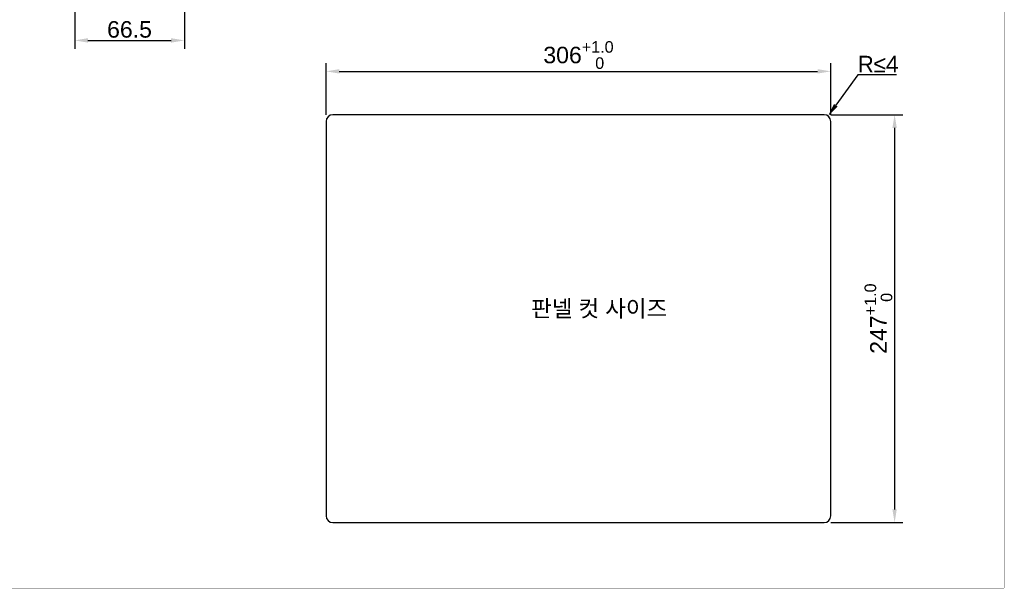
# Model space of a CAD drawing. Header units: millimetres. Extents: x 0 to 1189, y 0 to 841.
# Tile 14 of 29: x 592 to 1189, y 0 to 344. Entities that reach past the tile are written whole.
import ezdxf

# ---------------------------------------------------------------- set-up
doc = ezdxf.new("R2010")
doc.units = ezdxf.units.MM
doc.layers.add('11_COMPONENTS', color=7, linetype='Continuous')
doc.styles.get("Standard").update_dxf_attribs({"font": 'ARIAL.TTF'})
doc.dimstyles.new('WALL', dxfattribs={"dimtxt": 10, "dimasz": 8, "dimexe": 5, "dimexo": 5, "dimgap": 1.5, "dimtad": 1, "dimtoh": 1, "dimdsep": 46, "dimtxsty": 'Standard', "dimcen": 0, "dimadec": 0, "dimazin": 0, "dimtp": 0.001, "dimtm": 0.001, "dimtfac": 1, "dimtofl": 0, "dimtmove": 0, "dimatfit": 3, "dimfxl": 1, "dimtolj": 1, "dimarcsym": 0})

# ---------------------------------------------------------------- blocks, each defined once
blk = doc.blocks.new('*D18')
at = {"color": 0, "lineweight": -2}
for p, q in [((691.98, 459.54), (691.98, 326.72)), ((625.48, 394.69), (625.48, 326.72)), ((633.48, 331.72), (683.98, 331.72))]:
    blk.add_line(p, q, dxfattribs=at)
at = {"color": 0}
for points in [[(633.48, 333.06), (633.48, 330.39), (625.48, 331.72)], [(683.98, 333.06), (683.98, 330.39), (691.98, 331.72)]]:
    blk.add_solid(points, dxfattribs=at)
at = {"layer": 'Defpoints', "color": 0}
for p in [(691.98, 464.54), (625.48, 399.69), (691.98, 331.72)]:
    blk.add_point(p, dxfattribs=at)
at = {"color": 0, "insert": (658.73, 338.33), "char_height": 10, "attachment_point": 5}
blk.add_mtext('\\A1;66.5', dxfattribs=at)
blk = doc.blocks.new('*D21')
at = {"color": 0, "lineweight": -2}
for p, q in [((777.93, 286.71), (777.93, 317.97)), ((1083.93, 286.71), (1083.93, 317.97)), ((785.93, 312.97), (1075.93, 312.97))]:
    blk.add_line(p, q, dxfattribs=at)
at = {"color": 0}
for points in [[(785.93, 314.31), (785.93, 311.64), (777.93, 312.97)], [(1075.93, 314.31), (1075.93, 311.64), (1083.93, 312.97)]]:
    blk.add_solid(points, dxfattribs=at)
at = {"layer": 'Defpoints', "color": 0}
for p in [(1083.93, 312.97), (777.93, 281.71), (1083.93, 281.71)]:
    blk.add_point(p, dxfattribs=at)
at = {"color": 0, "insert": (930.93, 322.88), "char_height": 10, "attachment_point": 5}
blk.add_mtext('\\A1;306{\\H0.7x;\\S+1.0^    0;}', dxfattribs=at)
blk = doc.blocks.new('*D22')
at = {"color": 0, "lineweight": -2}
for p, q in [((1083.93, 286.71), (1127.59, 286.71)), ((1122.59, 278.71), (1122.59, 47.71)), ((1083.93, 39.71), (1127.59, 39.71))]:
    blk.add_line(p, q, dxfattribs=at)
at = {"color": 0}
for points in [[(1121.25, 278.71), (1123.92, 278.71), (1122.59, 286.71)], [(1121.25, 47.71), (1123.92, 47.71), (1122.59, 39.71)]]:
    blk.add_solid(points, dxfattribs=at)
at = {"layer": 'Defpoints', "color": 0}
for p in [(1078.93, 286.71), (1078.93, 39.71), (1122.59, 39.71)]:
    blk.add_point(p, dxfattribs=at)
at = {"color": 0, "insert": (1112.77, 163.21), "char_height": 10, "attachment_point": 5, "rotation": 90}
blk.add_mtext('\\A1;247{\\H0.7x;\\S+1.0^    0;}', dxfattribs=at)
blk = doc.blocks.new('*D25')
at = {"color": 0, "lineweight": -2}
for p, q in [((1100.23, 310.89), (1086.94, 292.45)), ((1123.64, 310.89), (1100.23, 310.89))]:
    blk.add_line(p, q, dxfattribs=at)
at = {"color": 0}
blk.add_solid([(1085.86, 293.22), (1088.02, 291.67), (1082.27, 285.95)], dxfattribs=at)
at = {"layer": 'Defpoints', "color": 0}
for p in [(1079.93, 282.71), (1082.27, 285.95)]:
    blk.add_point(p, dxfattribs=at)
at = {"color": 0, "insert": (1112.68, 317.39), "char_height": 10, "attachment_point": 5}
blk.add_mtext('\\A1;{\\fCentury Gothic|b0|i0|c0|p34;R≤}4', dxfattribs=at)

msp = doc.modelspace()

# ---------------------------------------------------------------- linework, layer by layer
at = {"color": 7, "linetype": 'Continuous', "const_width": 0.2}
for points in [[(1189, 0), (1189, 841)], [(0, 0), (1189, 0)]]:
    msp.add_lwpolyline(points, dxfattribs=at)
at = {"layer": '11_COMPONENTS', "color": 6, "linetype": 'Continuous'}
for p, q in [((1079.927, 286.708), (781.927, 286.708)), ((777.927, 282.708), (777.927, 43.708)), ((1083.927, 43.708), (1083.927, 282.708)), ((781.927, 39.708), (1079.927, 39.708))]:
    msp.add_line(p, q, dxfattribs=at)
for centre, start, end in [((781.927, 282.708), 90, 180), ((1079.927, 282.708), 0, 90), ((781.927, 43.708), 180, 270), ((1079.927, 43.708), 270, 0)]:
    msp.add_arc(centre, 4, start, end, dxfattribs=at)

# ---------------------------------------------------------------- texts
at = {"color": 6, "insert": (943.477, 168.813), "char_height": 10, "attachment_point": 5}
msp.add_mtext('\\A1;{\\fGulim|b0|i0|c129|p50;판넬 컷 사이즈}', dxfattribs=at)

# ---------------------------------------------------------------- dimensions: what is measured, and where the dimension line sits
at = {"color": 5}
dim = msp.add_linear_dim(base=(691.985, 331.724), p1=(625.485, 399.685), p2=(691.985, 464.535), dimstyle='WALL', dxfattribs=at)
dim.commit()
dim.dimension.update_dxf_attribs({"geometry": '*D18', "text_midpoint": (658.735, 331.724), "dimtype": 160})
at = {"color": 6}
dim = msp.add_linear_dim(base=(1083.927, 312.973), p1=(777.927, 281.708), p2=(1083.927, 281.708), text='<>{\\H0.7x;\\S+1.0^    0;}', dimstyle='WALL', dxfattribs=at)
dim.commit()
dim.dimension.update_dxf_attribs({"geometry": '*D21', "text_midpoint": (930.927, 312.973), "dimtype": 160})
dim = msp.add_radius_dim(center=(1079.927, 282.708), mpoint=(1082.265, 285.954), text='{\\fCentury Gothic|b0|i0|c0|p34;R≤}4', dimstyle='WALL', dxfattribs=at)
dim.commit()
dim.dimension.update_dxf_attribs({"geometry": '*D25', "text_midpoint": (1112.684, 310.891), "dimtype": 164})
dim = msp.add_linear_dim(base=(1122.588, 39.708), p1=(1078.927, 286.708), p2=(1078.927, 39.708), angle=90, text='<>{\\H0.7x;\\S+1.0^    0;}', dimstyle='WALL', dxfattribs=at)
dim.commit()
dim.dimension.update_dxf_attribs({"geometry": '*D22', "text_midpoint": (1122.588, 163.208), "dimtype": 160})

doc.saveas('drawing.dxf')
